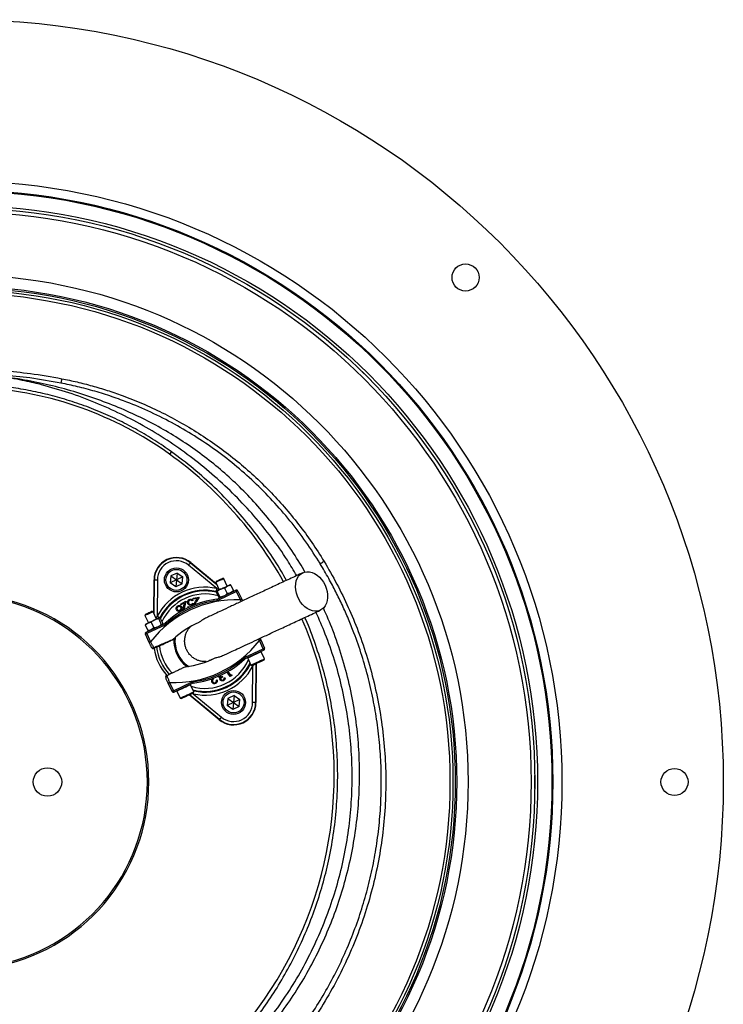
# Model space of a CAD drawing. Header units: millimetres. Extents: x 1450 to 2465, y 1469 to 2484.
# Tile 7 of 7: x 1997 to 2465, y 1828 to 2484. Entities that reach past the tile are written whole.
import ezdxf

# ---------------------------------------------------------------- set-up
doc = ezdxf.new("R2010")
doc.units = ezdxf.units.MM

msp = doc.modelspace()

# ---------------------------------------------------------------- linework, layer by layer
at = {"color": 7, "linetype": 'Continuous', "lineweight": 25}
for p, q in [((2227.81, 2246.61), (2224.98, 2249.44)), ((2230.64, 2243.78), (2227.81, 2246.61)), ((2097.67, 2196.41), (2096.48, 2194.75)), ((2127.89, 2105.3), (2109.16, 2120.82)), ((2110.44, 2122.36), (2110.58, 2122.53)), ((2110.44, 2122.36), (2127.9, 2107.89)), ((2110.58, 2122.53), (2127.67, 2108.37)), ((2085.98, 2088.93), (2086.13, 2111.13)), ((2086.36, 2111.13), (2086.13, 2111.13)), ((2086.21, 2088.45), (2086.36, 2111.13)), ((2088.36, 2111.11), (2088.2, 2086.79)), ((2097.27, 2113.68), (2096.87, 2109.08)), ((2101.06, 2111.03), (2096.87, 2109.08)), ((2101.46, 2115.63), (2097.27, 2113.68)), ((2097.27, 2113.68), (2101.06, 2111.03)), ((2101.06, 2111.03), (2100.66, 2106.43)), ((2101.46, 2115.63), (2101.06, 2111.03)), ((2105.24, 2112.98), (2101.06, 2111.03)), ((2101.06, 2111.03), (2104.84, 2108.38)), ((2101.46, 2115.63), (2105.24, 2112.98)), ((2104.84, 2108.38), (2105.24, 2112.98)), ((2131.85, 2112.15), (2131.86, 2112.15)), ((2132.67, 2111.86), (2131.86, 2112.15)), ((2134.95, 2106.97), (2132.67, 2111.86)), ((2100.66, 2106.43), (2096.87, 2109.08)), ((2104.84, 2108.38), (2100.66, 2106.43)), ((2127.53, 2110.14), (2127.23, 2109.32)), ((2127.23, 2109.32), (2129.51, 2104.44)), ((2133.13, 2105.63), (2130.52, 2104.91)), ((2133.13, 2105.63), (2135.01, 2107)), ((2133.13, 2105.63), (2134.86, 2101.91)), ((2136.81, 2107.81), (2136.76, 2107.82)), ((2137.26, 2107.56), (2139, 2103.84)), ((2112.18, 2098.78), (2116.15, 2099.59)), ((2112.3, 2098.22), (2112.18, 2098.78)), ((2114.99, 2098.77), (2112.3, 2098.22)), ((2113.86, 2096.9), (2114.99, 2098.77)), ((2116.15, 2099.59), (2114.41, 2096.72)), ((2127.57, 2103.04), (2129.31, 2099.32)), ((2127.7, 2103.59), (2127.65, 2103.53)), ((2128.14, 2098.28), (2140.69, 2104.13)), ((2128.28, 2103.37), (2130.02, 2099.65)), ((2141.11, 2103.23), (2128.56, 2097.38)), ((2129.73, 2099.07), (2129.81, 2099.06)), ((2130.02, 2099.65), (2132.63, 2100.38)), ((2139, 2103.84), (2137.12, 2102.47)), ((2138.87, 2103.29), (2138.9, 2103.33)), ((2143.67, 2097.74), (2141.11, 2103.23)), ((2142.02, 2103.65), (2144.57, 2098.17)), ((2144.57, 2098.17), (2145.08, 2097.08)), ((2103.8, 2094.97), (2107.34, 2096.98)), ((2104.09, 2094.47), (2103.8, 2094.97)), ((2106.49, 2095.83), (2104.09, 2094.47)), ((2105.99, 2093.7), (2106.49, 2095.83)), ((2107.34, 2096.98), (2106.57, 2093.7)), ((2108.74, 2093.05), (2109.24, 2093.33)), ((2108.89, 2092.6), (2108.74, 2093.05)), ((2109.24, 2093.33), (2109.4, 2092.82)), ((2112.07, 2097.24), (2111.49, 2097.02)), ((2111.76, 2093.9), (2111.64, 2094.59)), ((2112.04, 2095.56), (2112.29, 2094.12)), ((2080.4, 2088.16), (2080.11, 2087.34)), ((2080.11, 2087.34), (2082.38, 2082.46)), ((2085.54, 2089.88), (2084.73, 2090.18)), ((2087.82, 2085), (2085.54, 2089.88)), ((2089.25, 2085.17), (2090.99, 2081.45)), ((2090.23, 2085.63), (2089.55, 2085.81)), ((2089.78, 2085.83), (2089.63, 2085.84)), ((2090.23, 2085.63), (2091.96, 2081.91)), ((2080.35, 2081.02), (2082.14, 2082.35)), ((2080.35, 2081.02), (2080.55, 2081.45)), ((2080.35, 2081.02), (2082.09, 2077.3)), ((2080.57, 2081.62), (2080.48, 2081.49)), ((2080.87, 2076.24), (2093.42, 2082.09)), ((2093.84, 2081.18), (2081.29, 2075.33)), ((2086.05, 2079.15), (2084.26, 2077.82)), ((2084.32, 2082.87), (2086.05, 2079.15)), ((2090.99, 2081.45), (2091.67, 2081.27)), ((2091.75, 2081.31), (2091.83, 2081.43)), ((2091.77, 2081.46), (2091.96, 2081.91)), ((2082.94, 2069.43), (2080.39, 2074.91)), ((2081.29, 2075.33), (2083.85, 2069.85)), ((2082.55, 2077.16), (2082.09, 2077.3)), ((2082.54, 2077.1), (2082.68, 2077.09)), ((2100.12, 2071.97), (2100.19, 2072.68)), ((2156.7, 2072.15), (2157.21, 2071.07)), ((2087.79, 2066.23), (2085.94, 2065.36)), ((2146.31, 2059.31), (2158.86, 2065.16)), ((2158.86, 2065.16), (2156.3, 2070.64)), ((2157.21, 2071.07), (2159.77, 2065.58)), ((2159.28, 2064.26), (2146.74, 2058.41)), ((2148.51, 2058.96), (2150.69, 2054.29)), ((2159.75, 2058.52), (2157.57, 2063.18)), ((2159.46, 2057.72), (2159.75, 2058.52)), ((2159.75, 2058.51), (2159.75, 2058.52)), ((2109.16, 2053.45), (2108.57, 2053.85)), ((2150.18, 2054.63), (2150.36, 2054.99)), ((2150.69, 2054.29), (2151.49, 2054)), ((2151.8, 2029.38), (2151.95, 2053.71)), ((2153.96, 2055.15), (2153.8, 2029.37)), ((2154.19, 2055.26), (2154.02, 2029.37)), ((2094.39, 2047.24), (2096.24, 2048.1)), ((2125.82, 2045.59), (2125.79, 2045.52)), ((2131.37, 2046.92), (2131.63, 2046.37)), ((2132.89, 2045.85), (2133.38, 2046.08)), ((2136.92, 2046.78), (2134.76, 2049.7)), ((2135.28, 2050), (2137.05, 2047.6)), ((2137.87, 2047.47), (2136.92, 2046.78)), ((2137.05, 2047.6), (2137.81, 2048.16)), ((2137.81, 2048.16), (2137.87, 2047.47)), ((2098.14, 2036.85), (2095.58, 2042.33)), ((2096.49, 2042.75), (2099.04, 2037.27)), ((2099.04, 2037.27), (2111.59, 2043.12)), ((2112.01, 2042.21), (2099.47, 2036.36)), ((2112.62, 2036.54), (2110.45, 2041.21)), ((2127.69, 2044.29), (2128.25, 2044.43)), ((2101.38, 2036.98), (2103.56, 2032.31)), ((2103.56, 2032.31), (2104.36, 2032.02)), ((2129.57, 2017.97), (2109.63, 2034.48)), ((2129.72, 2018.14), (2109.86, 2034.59)), ((2112.26, 2035.19), (2130.99, 2019.68)), ((2112.29, 2037.26), (2112.69, 2037.15)), ((2112.33, 2035.74), (2112.62, 2036.54)), ((2135.31, 2032.11), (2134.91, 2027.51)), ((2139.5, 2034.07), (2135.31, 2032.11)), ((2135.31, 2032.11), (2139.09, 2029.46)), ((2139.5, 2034.07), (2139.09, 2029.46)), ((2139.5, 2034.07), (2143.28, 2031.42)), ((2139.09, 2029.46), (2134.91, 2027.51)), ((2138.69, 2024.86), (2134.91, 2027.51)), ((2139.09, 2029.46), (2138.69, 2024.86)), ((2142.88, 2026.81), (2138.69, 2024.86)), ((2143.28, 2031.42), (2139.09, 2029.46)), ((2139.09, 2029.46), (2142.88, 2026.81)), ((2142.88, 2026.81), (2143.28, 2031.42)), ((2153.8, 2029.37), (2154.02, 2029.37)), ((2129.72, 2018.14), (2129.57, 2017.97)), ((2339.7, 1976.5), (2339.7, 1980.5)), ((2339.7, 1972.5), (2339.7, 1976.5))]:
    msp.add_line(p, q, dxfattribs=at)
at = {"color": 1, "linetype": 'Continuous', "lineweight": 25}
for p, q in [((2127.89, 2105.3), (2129.48, 2104.49)), ((2144.13, 2096.63), (2143.67, 2097.74)), ((2156.3, 2070.64), (2155.75, 2071.71)), ((2152.1, 2054.29), (2151.95, 2053.71)), ((2112.26, 2035.19), (2111.73, 2035.46))]:
    msp.add_line(p, q, dxfattribs=at)
at = {"color": 7, "linetype": 'Continuous', "lineweight": 25, "flags": 128}
for points in [[(2024.72, 2245), (2024.61, 2244.44), (2024.51, 2243.89), (2024.41, 2243.39), (2024.32, 2242.95), (2024.25, 2242.58), (2024.2, 2242.31), (2024.16, 2242.13), (2024.15, 2242.05)], [(2109.16, 2120.82), (2109.41, 2121.11), (2109.64, 2121.4), (2109.86, 2121.66), (2110.05, 2121.89), (2110.21, 2122.09), (2110.33, 2122.23), (2110.41, 2122.32), (2110.44, 2122.36)], [(2199.37, 2123.34), (2198.89, 2123.05), (2198.43, 2122.77), (2198, 2122.51), (2197.62, 2122.28), (2197.3, 2122.09), (2197.06, 2121.94), (2196.89, 2121.84), (2196.81, 2121.79)], [(2086.36, 2111.13), (2086.4, 2111.13), (2086.52, 2111.13), (2086.7, 2111.12), (2086.95, 2111.12), (2087.25, 2111.12), (2087.6, 2111.12), (2087.97, 2111.12), (2088.36, 2111.11)], [(2132.67, 2111.86), (2132.67, 2111.85), (2132.47, 2111.76), (2131.96, 2111.53), (2131.22, 2111.18), (2130.32, 2110.76), (2129.37, 2110.32), (2128.5, 2109.91), (2127.8, 2109.59), (2127.36, 2109.38), (2127.23, 2109.32)], [(2127.53, 2110.14), (2127.66, 2110.2), (2128.1, 2110.4), (2128.79, 2110.72), (2129.61, 2111.1), (2130.44, 2111.49), (2131.16, 2111.83), (2131.66, 2112.06), (2131.85, 2112.15)], [(2199.99, 2107.51), (2200.81, 2105.46), (2201.37, 2103.35), (2201.67, 2101.25), (2201.69, 2099.19), (2201.44, 2097.25), (2200.91, 2095.46), (2200.13, 2093.87), (2199.12, 2092.53), (2197.89, 2091.47), (2196.49, 2090.72), (2194.95, 2090.3), (2193.31, 2090.21), (2191.61, 2090.46), (2189.89, 2091.05), (2188.2, 2091.96), (2186.59, 2093.16), (2185.09, 2094.62), (2183.75, 2096.31), (2182.6, 2098.18), (2181.66, 2100.19), (2180.97, 2102.27), (2180.54, 2104.39), (2180.38, 2106.48), (2180.5, 2108.48), (2180.89, 2110.36), (2181.54, 2112.05), (2182.44, 2113.51), (2183.56, 2114.72), (2184.88, 2115.63), (2186.36, 2116.22), (2187.95, 2116.47), (2189.63, 2116.39), (2191.35, 2115.97), (2193.05, 2115.22), (2194.71, 2114.16), (2196.27, 2112.83), (2197.69, 2111.25), (2198.95, 2109.46), (2199.99, 2107.51)], [(2127.89, 2105.3), (2127.81, 2104.92), (2127.73, 2104.56), (2127.65, 2104.23), (2127.59, 2103.93), (2127.53, 2103.69), (2127.49, 2103.51), (2127.47, 2103.39), (2127.46, 2103.35)], [(2127.74, 2103.61), (2127.86, 2103.67), (2128.05, 2103.76), (2128.32, 2103.88), (2128.65, 2104.04), (2129.04, 2104.22), (2129.49, 2104.43), (2129.98, 2104.66), (2130.52, 2104.91)], [(2130.52, 2104.91), (2131.08, 2105.17), (2131.66, 2105.44), (2132.25, 2105.72), (2132.84, 2105.99), (2133.42, 2106.26), (2133.99, 2106.53), (2134.52, 2106.77), (2135.01, 2107)], [(2135.01, 2107), (2135.45, 2107.21), (2135.84, 2107.39), (2136.17, 2107.54), (2136.42, 2107.66), (2136.61, 2107.75), (2136.72, 2107.8), (2136.76, 2107.82)], [(2127.7, 2103.59), (2127.7, 2103.59), (2127.74, 2103.61)], [(2127.84, 2098.2), (2127.85, 2098.18), (2127.85, 2098.12), (2127.86, 2098.03), (2127.88, 2097.91), (2127.9, 2097.76), (2127.92, 2097.58), (2127.94, 2097.4), (2127.97, 2097.2)], [(2128.14, 2098.28), (2128.15, 2098.27), (2128.17, 2098.21), (2128.21, 2098.13), (2128.26, 2098.02), (2128.33, 2097.88), (2128.4, 2097.72), (2128.48, 2097.55), (2128.56, 2097.38)], [(2140.69, 2104.13), (2140.69, 2104.12), (2140.72, 2104.06), (2140.76, 2103.98), (2140.81, 2103.87), (2140.87, 2103.73), (2140.95, 2103.57), (2141.03, 2103.4), (2141.11, 2103.23)], [(2142.02, 2103.65), (2142, 2103.64), (2141.95, 2103.62), (2141.86, 2103.58), (2141.75, 2103.53), (2141.61, 2103.46), (2141.46, 2103.39), (2141.29, 2103.31), (2141.11, 2103.23)], [(2144.57, 2098.17), (2144.55, 2098.16), (2144.5, 2098.13), (2144.42, 2098.1), (2144.31, 2098.04), (2144.17, 2097.98), (2144.01, 2097.91), (2143.84, 2097.83), (2143.67, 2097.74)], [(2085.54, 2089.88), (2085.46, 2089.84), (2085.07, 2089.66), (2084.42, 2089.35), (2083.57, 2088.96), (2082.63, 2088.52), (2081.71, 2088.09), (2080.93, 2087.73), (2080.38, 2087.47), (2080.12, 2087.35), (2080.11, 2087.34)], [(2080.4, 2088.16), (2080.41, 2088.16), (2080.66, 2088.28), (2081.2, 2088.53), (2081.95, 2088.88), (2082.79, 2089.27), (2083.59, 2089.65), (2084.24, 2089.95), (2084.64, 2090.13), (2084.73, 2090.18)], [(2086.6, 2084.43), (2087.14, 2084.68), (2087.65, 2084.92), (2088.12, 2085.14), (2088.53, 2085.33), (2088.89, 2085.5), (2089.18, 2085.63), (2089.41, 2085.74), (2089.55, 2085.81)], [(2089.97, 2085.87), (2089.93, 2085.89), (2089.83, 2085.94), (2089.66, 2086.03), (2089.44, 2086.14), (2089.17, 2086.28), (2088.87, 2086.44), (2088.54, 2086.61), (2088.2, 2086.79)], [(2089.55, 2085.81), (2089.63, 2085.84), (2089.63, 2085.84)], [(2080.57, 2081.62), (2080.58, 2081.62), (2080.66, 2081.66), (2080.82, 2081.74), (2081.06, 2081.84), (2081.36, 2081.98), (2081.72, 2082.15), (2082.14, 2082.35)], [(2082.14, 2082.35), (2082.62, 2082.57), (2083.13, 2082.81), (2083.68, 2083.07), (2084.26, 2083.34), (2084.85, 2083.61), (2085.44, 2083.89), (2086.03, 2084.16), (2086.6, 2084.43)], [(2093.42, 2082.09), (2093.42, 2082.07), (2093.45, 2082.02), (2093.49, 2081.94), (2093.54, 2081.82), (2093.6, 2081.69), (2093.68, 2081.53), (2093.76, 2081.36), (2093.84, 2081.18)], [(2093.67, 2082.26), (2093.69, 2082.25), (2093.72, 2082.21), (2093.79, 2082.14), (2093.87, 2082.05), (2093.97, 2081.94), (2094.09, 2081.81), (2094.22, 2081.67), (2094.35, 2081.53)], [(2081.29, 2075.33), (2081.12, 2075.25), (2080.95, 2075.17), (2080.79, 2075.1), (2080.65, 2075.03), (2080.54, 2074.98), (2080.46, 2074.94), (2080.4, 2074.92), (2080.39, 2074.91)], [(2080.87, 2076.24), (2080.88, 2076.22), (2080.9, 2076.17), (2080.94, 2076.09), (2080.99, 2075.97), (2081.06, 2075.84), (2081.13, 2075.68), (2081.21, 2075.51), (2081.29, 2075.33)], [(2099.42, 2071.65), (2100.03, 2071.93), (2100.12, 2071.97)], [(2083.85, 2069.85), (2083.67, 2069.77), (2083.5, 2069.69), (2083.35, 2069.62), (2083.21, 2069.55), (2083.1, 2069.5), (2083.01, 2069.46), (2082.96, 2069.44), (2082.94, 2069.43)], [(2084.61, 2065.85), (2084.67, 2065.79), (2084.76, 2065.76), (2084.89, 2065.75), (2085.05, 2065.76), (2085.24, 2065.8), (2085.43, 2065.86), (2085.64, 2065.95), (2085.83, 2066.04)], [(2156.3, 2070.64), (2156.48, 2070.73), (2156.65, 2070.81), (2156.81, 2070.88), (2156.94, 2070.94), (2157.06, 2071), (2157.14, 2071.04), (2157.19, 2071.06), (2157.21, 2071.07)], [(2158.86, 2065.16), (2159.04, 2065.24), (2159.21, 2065.32), (2159.36, 2065.4), (2159.5, 2065.46), (2159.61, 2065.51), (2159.7, 2065.55), (2159.75, 2065.58), (2159.77, 2065.58)], [(2159.28, 2064.26), (2159.27, 2064.27), (2159.25, 2064.32), (2159.21, 2064.41), (2159.16, 2064.52), (2159.09, 2064.66), (2159.02, 2064.81), (2158.94, 2064.98), (2158.86, 2065.16)], [(2146.48, 2058.23), (2146.47, 2058.25), (2146.43, 2058.29), (2146.36, 2058.36), (2146.28, 2058.45), (2146.18, 2058.56), (2146.06, 2058.69), (2145.93, 2058.82), (2145.8, 2058.97)], [(2146.74, 2058.41), (2146.73, 2058.42), (2146.7, 2058.47), (2146.66, 2058.56), (2146.61, 2058.67), (2146.55, 2058.81), (2146.47, 2058.96), (2146.4, 2059.13), (2146.31, 2059.31)], [(2150.69, 2054.29), (2150.71, 2054.3), (2150.99, 2054.43), (2151.59, 2054.71), (2152.46, 2055.12), (2153.53, 2055.62), (2154.73, 2056.18), (2155.97, 2056.75), (2157.14, 2057.3), (2158.18, 2057.78), (2159, 2058.16), (2159.53, 2058.41), (2159.75, 2058.51)], [(2108.57, 2053.85), (2108.48, 2053.81), (2107.87, 2053.52)], [(2159.46, 2057.72), (2159.46, 2057.72), (2159.25, 2057.62), (2158.74, 2057.38), (2157.96, 2057.02), (2156.98, 2056.56), (2155.88, 2056.05), (2154.75, 2055.52), (2153.67, 2055.02), (2152.74, 2054.59), (2152.04, 2054.26), (2151.61, 2054.06), (2151.49, 2054)], [(2094.84, 2046.72), (2094.64, 2046.63), (2094.45, 2046.53), (2094.27, 2046.42), (2094.13, 2046.3), (2094.01, 2046.19), (2093.93, 2046.08), (2093.9, 2045.99), (2093.91, 2045.91)], [(2095.58, 2042.33), (2095.6, 2042.34), (2095.65, 2042.36), (2095.73, 2042.4), (2095.84, 2042.45), (2095.98, 2042.52), (2096.14, 2042.59), (2096.31, 2042.67), (2096.49, 2042.75)], [(2112.01, 2042.21), (2112, 2042.23), (2111.98, 2042.28), (2111.94, 2042.37), (2111.89, 2042.48), (2111.82, 2042.62), (2111.75, 2042.77), (2111.67, 2042.94), (2111.59, 2043.12)], [(2112.31, 2042.3), (2112.31, 2042.32), (2112.3, 2042.37), (2112.29, 2042.47), (2112.27, 2042.59), (2112.25, 2042.74), (2112.23, 2042.91), (2112.21, 2043.1), (2112.18, 2043.29)], [(2098.14, 2036.85), (2098.15, 2036.85), (2098.21, 2036.88), (2098.29, 2036.92), (2098.4, 2036.97), (2098.54, 2037.03), (2098.7, 2037.11), (2098.87, 2037.19), (2099.04, 2037.27)], [(2099.47, 2036.36), (2099.46, 2036.38), (2099.43, 2036.43), (2099.39, 2036.52), (2099.34, 2036.63), (2099.28, 2036.77), (2099.2, 2036.92), (2099.12, 2037.09), (2099.04, 2037.27)], [(2103.56, 2032.31), (2103.69, 2032.37), (2104.14, 2032.58), (2104.89, 2032.93), (2105.87, 2033.39), (2107.02, 2033.93), (2108.24, 2034.5), (2109.46, 2035.07), (2110.58, 2035.59), (2111.51, 2036.02), (2112.18, 2036.33), (2112.56, 2036.51), (2112.62, 2036.54)], [(2112.33, 2035.74), (2112.27, 2035.71), (2111.9, 2035.54), (2111.25, 2035.24), (2110.36, 2034.82), (2109.31, 2034.33), (2108.18, 2033.81), (2107.07, 2033.29), (2106.05, 2032.81), (2105.23, 2032.43), (2104.65, 2032.16), (2104.38, 2032.03), (2104.36, 2032.02)], [(2153.8, 2029.37), (2153.75, 2029.37), (2153.63, 2029.37), (2153.45, 2029.37), (2153.2, 2029.37), (2152.9, 2029.37), (2152.55, 2029.38), (2152.18, 2029.38), (2151.8, 2029.38)], [(2130.99, 2019.68), (2130.74, 2019.38), (2130.51, 2019.1), (2130.29, 2018.83), (2130.1, 2018.6), (2129.94, 2018.41), (2129.82, 2018.27), (2129.74, 2018.17), (2129.72, 2018.14)]]:
    msp.add_lwpolyline(points, dxfattribs=at)
at = {"color": 1, "linetype": 'Continuous', "lineweight": 25, "flags": 128}
for points in [[(2157.57, 2063.18), (2157.57, 2063.18), (2157.35, 2063.08), (2156.82, 2062.83), (2156, 2062.45), (2154.97, 2061.97), (2153.79, 2061.42), (2152.56, 2060.84), (2151.36, 2060.28), (2150.29, 2059.78), (2149.42, 2059.38), (2148.82, 2059.1), (2148.53, 2058.97), (2148.51, 2058.96)], [(2150.18, 2054.63), (2150.22, 2054.61), (2150.32, 2054.55), (2150.49, 2054.47), (2150.64, 2054.38)], [(2151.15, 2054.12), (2151.28, 2054.05), (2151.61, 2053.88), (2151.95, 2053.71)], [(2110.45, 2041.21), (2110.38, 2041.18), (2110.01, 2041), (2109.33, 2040.69), (2108.4, 2040.25), (2107.28, 2039.73), (2106.07, 2039.17), (2104.84, 2038.59), (2103.69, 2038.06), (2102.71, 2037.6), (2101.96, 2037.25), (2101.51, 2037.04), (2101.38, 2036.98)], [(2112.26, 2035.19), (2112.34, 2035.57), (2112.42, 2035.93), (2112.45, 2036.08)], [(2112.58, 2036.63), (2112.62, 2036.81), (2112.66, 2036.99), (2112.68, 2037.1), (2112.69, 2037.15)]]:
    msp.add_lwpolyline(points, dxfattribs=at)
at = {"color": 7, "linetype": 'Continuous', "lineweight": 25}
for centre, radius in [((1957.7, 1976.5), 507.5), ((1957.7, 1976.5), 400), ((1957.7, 1976.5), 394), ((1957.7, 1976.5), 393.39), ((1957.7, 1976.5), 383.85), ((1957.7, 1976.5), 382), ((1957.7, 1976.5), 379.5), ((2293.57, 2312.37), 9), ((1957.7, 1976.5), 337.5), ((1957.7, 1976.5), 330), ((1957.7, 1976.5), 329), ((1957.7, 1976.5), 327.5), ((1957.7, 1976.5), 325.5), ((2101.06, 2111.03), 8), ((2101.06, 2111.03), 7), ((2139.09, 2029.46), 8), ((2139.09, 2029.46), 7), ((2015.2, 1976.5), 9.5), ((2432.7, 1976.5), 9)]:
    msp.add_circle(centre, radius, dxfattribs=at)
for centre, radius, start, end in [((2226.06, 2251.16), 2, 225.66456, 231.51483), ((2223.57, 2248.03), 2, 45, 51.51483), ((2229.22, 2242.37), 2, 38.48517, 45), ((2232.36, 2244.86), 2, 218.48517, 224.33544), ((1957.7, 2001.41), 238, 54.32885, 86.45501), ((1943.12, 1981.1), 263, 29.3111, 54.32885), ((2101.06, 2111.03), 14.93, 50.36947, 179.63053), ((2101.06, 2111.03), 14.7, 50.36947, 179.63053), ((2101.06, 2111.03), 12.7, 50.36947, 179.63053), ((2120.08, 2070.25), 35.91, 77.42697, 152.57303), ((2120.08, 2070.25), 33.91, 77.42697, 152.57303), ((2141.11, 2103.23), 1, 25, 115), ((1957.7, 1976.5), 125, 279.2069, 80.7931), ((1957.7, 1976.5), 124, 279.2818, 80.7182), ((2140.64, 2026.14), 71.67, 87.58288, 142.41712), ((2135.57, 2037.02), 61.67, 97.19968, 132.80032), ((2127.72, 2099.19), 1, 277.19968, 295), ((2135.57, 2037.02), 60.67, 97.19968, 132.80032), ((2127.72, 2099.19), 2, 277.19968, 295), ((1943.12, 1981.1), 263, 277.65134, 23.31342), ((2092.99, 2083), 1, 295, 312.80032), ((2092.99, 2083), 2, 295, 312.80032), ((2140.64, 2026.14), 61.67, 113.63547, 132.80032), ((2081.29, 2075.33), 1, 115, 205), ((2120.08, 2070.25), 20.7, 176.11438, 233.88562), ((2120.08, 2070.25), 20, 172.90426, 237.09574), ((2085.52, 2066.27), 1, 205, 295), ((2085.09, 2065.58), 0.874, 346.04707, 32.33628), ((2120.08, 2070.25), 34.21, 187.92364, 222.07119), ((2120.08, 2070.25), 32.53, 187.09934, 222.90066), ((2120.08, 2070.25), 30.49, 185.8562, 224.1438), ((2099.51, 2114.35), 71.67, 267.58288, 322.41712), ((2158.86, 2065.16), 1, 295, 25), ((2099.51, 2114.35), 61.67, 277.19968, 296.36453), ((2104.58, 2103.48), 60.67, 277.19968, 312.80032), ((2147.16, 2057.5), 2, 115, 132.80032), ((2147.16, 2057.5), 1, 115, 132.80032), ((2148.74, 2059.06), 0.25, 115, 205), ((2157.35, 2063.08), 0.25, 25, 115), ((2120.08, 2070.25), 35.91, 257.42697, 332.57303), ((2104.58, 2103.48), 61.67, 277.19968, 312.80032), ((2120.08, 2070.25), 33.91, 257.42697, 332.57303), ((2094.82, 2046.33), 1, 115, 205), ((2094.01, 2046.45), 0.874, 17.66403, 63.95374), ((2110.22, 2041.1), 0.25, 25, 115), ((2112.43, 2041.31), 2, 97.19968, 115), ((2112.43, 2041.31), 1, 97.19968, 115), ((2099.04, 2037.27), 1, 205, 295), ((2101.61, 2037.09), 0.25, 115, 205), ((2139.09, 2029.46), 14.93, 230.36947, 359.63053), ((2139.09, 2029.46), 14.7, 230.36947, 359.63053), ((2139.09, 2029.46), 12.7, 230.36947, 359.63053), ((2341.67, 1980.95), 2, 180.66456, 186.51483), ((2337.7, 1980.5), 2, 0, 6.51483), ((2341.67, 1972.04), 2, 173.48517, 179.33544), ((2337.7, 1972.5), 2, 353.48517, 0)]:
    msp.add_arc(centre, radius, start, end, dxfattribs=at)
at = {"color": 1, "linetype": 'Continuous', "lineweight": 25}
for radius, start, end in [(33.41, 76.81058, 152.96199), (31.41, 73.88079, 155.86692), (20.03, 173.01335, 236.98665), (31.41, 253.03834, 336.96166), (33.41, 256.05237, 333.94763)]:
    msp.add_arc((2120.08, 2070.25), radius, start, end, dxfattribs=at)
at = {"color": 7, "linetype": 'Continuous', "lineweight": 25}
for points, knots in [([(1985.7, 2250.38), (1991.75, 2249.81), (2004.83, 2248.57), (2017.77, 2246.25), (2024.72, 2245)], [0, 0, 0, 0, 0.462768, 1, 1, 1, 1]), ([(2011.32, 2240.95), (2009.75, 2241.36), (2006.38, 2242.2), (2000.29, 2243.55), (1992.95, 2244.94), (1986.7, 2245.87), (1983.29, 2246.29), (1982.7, 2246.36)], [0.01980077, 0.01980077, 0.01980077, 0.01980077, 0.02502604, 0.03025132, 0.03547659, 0.04070186, 0.04180218, 0.04180218, 0.04180218, 0.04180218]), ([(2186.64, 2116.17), (2185.5, 2118.21), (2181.79, 2124.8), (2174.7, 2135.47), (2165.42, 2148.15), (2155.36, 2160.22), (2144.68, 2171.58), (2133.35, 2182.15), (2121.43, 2191.94), (2108.87, 2201.02), (2095.77, 2209.33), (2082.19, 2216.85), (2067.8, 2223.69), (2052.64, 2229.84), (2036.75, 2235.32), (2020.54, 2239.9), (2004.09, 2243.53), (1992.31, 2245.41), (1986.04, 2246.16), (1985.35, 2246.24)], [0, 0, 0, 0, 0.028624, 0.092527, 0.156406, 0.22016, 0.28371, 0.345658, 0.407843, 0.470155, 0.532473, 0.594671, 0.656629, 0.723531, 0.790614, 0.857737, 0.92478, 0.991649, 1, 1, 1, 1]), ([(2024.15, 2242.05), (2017.26, 2243.29), (2004.43, 2245.6), (1991.46, 2246.83), (1985.45, 2247.39)], [0, 0, 0, 0, 0.537274, 1, 1, 1, 1]), ([(2196.81, 2121.79), (2193.69, 2126.71), (2187.42, 2136.58), (2176.77, 2150.54), (2165.28, 2163.83), (2152.92, 2176.29), (2139.77, 2187.88), (2125.85, 2198.53), (2111.23, 2208.23), (2095.97, 2216.95), (2080.18, 2224.62), (2067.49, 2229.76), (2056.32, 2233.7), (2046.77, 2236.69), (2035.4, 2239.72), (2027.81, 2241.29), (2024.15, 2242.05)], [0, 0, 0, 0, 0.080763, 0.161801, 0.242933, 0.32397, 0.404731, 0.485494, 0.566534, 0.647666, 0.728705, 0.809469, 0.837176, 0.892662, 0.948147, 1, 1, 1, 1]), ([(2024.72, 2245), (2028.12, 2244.3), (2034.91, 2242.89), (2045.01, 2240.28), (2055.02, 2237.29), (2066.21, 2233.45), (2078.49, 2228.57), (2091.72, 2222.45), (2104.71, 2215.54), (2117.42, 2207.83), (2129.78, 2199.33), (2141.52, 2190.24), (2152.63, 2180.58), (2163.08, 2170.42), (2173.06, 2159.6), (2182.48, 2148.11), (2191.37, 2136.03), (2196.71, 2127.57), (2199.37, 2123.34)], [0, 0, 0, 0, 0.047479, 0.094957, 0.142732, 0.190508, 0.256983, 0.32351, 0.389985, 0.458391, 0.526854, 0.595261, 0.661734, 0.728258, 0.794731, 0.863135, 0.931595, 1, 1, 1, 1]), ([(2097.67, 2196.41), (2094.02, 2198.94), (2086.71, 2204), (2075.23, 2210.81), (2063.31, 2217.08), (2050.93, 2222.71), (2038.13, 2227.67), (2025.21, 2231.85), (2012.23, 2235.26), (1999.17, 2237.93), (1985.93, 2239.91), (1977, 2240.63), (1972.54, 2240.98)], [0, 0, 0, 0, 0.099062, 0.198201, 0.297264, 0.399204, 0.501226, 0.603166, 0.701766, 0.800366, 0.900181, 1, 1, 1, 1]), ([(2181.13, 2113.89), (2179.12, 2117.31), (2173.99, 2126.03), (2164.5, 2139.31), (2152.86, 2153.75), (2140.2, 2167.37), (2126.62, 2180.14), (2112.18, 2191.98), (2096.95, 2202.87), (2080.98, 2212.72), (2064.37, 2221.53), (2047.17, 2229.2), (2029.5, 2235.82), (2017.38, 2239.24), (2011.32, 2240.95)], [0, 0, 0, 0, 0.055365, 0.14124, 0.227117, 0.312992, 0.398869, 0.484744, 0.570621, 0.656496, 0.742373, 0.828248, 0.914123, 1, 1, 1, 1]), ([(2174.26, 2110.69), (2173.2, 2112.66), (2169.28, 2119.88), (2161.43, 2131.74), (2150.78, 2146.18), (2139.14, 2159.83), (2126.43, 2172.84), (2112.68, 2185.18), (2102.68, 2192.67), (2097.67, 2196.41)], [0, 0, 0, 0, 0.0579728, 0.2127018, 0.367609, 0.5223363, 0.6765365, 0.8382693, 1, 1, 1, 1]), ([(2199.37, 2123.34), (2202.27, 2118.36), (2208.08, 2108.41), (2215.62, 2092.83), (2222.49, 2076.32), (2228.45, 2058.8), (2233.37, 2040.33), (2237.06, 2021.55), (2239.48, 2002.58), (2240.61, 1983.52), (2240.42, 1964.42), (2238.94, 1945.34), (2236.19, 1926.38), (2232.19, 1907.67), (2226.94, 1889.3), (2220.43, 1871.33), (2212.72, 1853.82), (2203.85, 1836.84), (2193.87, 1820.51), (2182.71, 1804.74), (2170.36, 1789.63), (2156.84, 1775.25), (2142.53, 1762.01), (2127.51, 1749.93), (2111.88, 1739.01), (2095.54, 1729.14), (2078.6, 1720.38), (2063.51, 1713.84), (2050.54, 1709.03), (2039.95, 1705.58), (2029.33, 1702.55), (2022.24, 1700.9), (2018.7, 1700.07)], [0, 0, 0, 0, 0.032167, 0.064364, 0.09653, 0.132001, 0.167593, 0.203225, 0.238817, 0.274287, 0.309786, 0.345406, 0.381068, 0.416688, 0.452187, 0.487685, 0.523305, 0.558966, 0.594586, 0.630084, 0.666776, 0.703512, 0.740203, 0.775576, 0.81107, 0.846604, 0.882097, 0.91747, 0.938401, 0.959332, 0.979666, 1, 1, 1, 1]), ([(2084.33, 1726.86), (2085.59, 1727.47), (2091.48, 1730.34), (2101.76, 1736.3), (2115.08, 1744.77), (2127.98, 1754.12), (2139.99, 1763.89), (2151.1, 1773.99), (2161.4, 1784.37), (2171.16, 1795.31), (2180.55, 1807), (2189.46, 1819.4), (2197.81, 1832.51), (2205.49, 1846.19), (2212.46, 1860.42), (2218.67, 1875.17), (2223.98, 1890.1), (2228.39, 1905.16), (2231.93, 1920.29), (2234.65, 1935.75), (2236.52, 1951.48), (2237.49, 1967.45), (2237.55, 1983.29), (2236.73, 1998.95), (2235.05, 2014.39), (2232.5, 2029.87), (2229.04, 2045.32), (2224.67, 2060.69), (2220.09, 2073.91), (2215.64, 2085.03), (2211.6, 2094.17), (2207.23, 2103.18), (2202.35, 2112.43), (2198.73, 2118.55), (2196.81, 2121.79)], [0, 0, 0, 0, 0.009081, 0.042659, 0.077208, 0.111785, 0.146335, 0.17791, 0.209485, 0.241408, 0.27333, 0.307026, 0.340748, 0.374444, 0.409119, 0.443823, 0.478498, 0.512194, 0.545916, 0.579611, 0.614288, 0.648992, 0.683669, 0.717337, 0.751031, 0.784699, 0.819347, 0.854024, 0.888673, 0.910324, 0.931976, 0.953739, 0.975501, 1, 1, 1, 1]), ([(2185.24, 2115.8), (2182.24, 2114.41), (2176.31, 2111.64), (2167.57, 2107.57), (2159.16, 2103.64), (2151.16, 2099.92), (2143.71, 2096.44), (2136.93, 2093.28), (2131.2, 2090.61), (2126.57, 2088.45), (2123.19, 2086.87), (2121.67, 2086.16), (2121, 2085.85)], [0, 0, 0, 0, 0.113512, 0.2252, 0.335105, 0.443266, 0.549591, 0.654173, 0.757143, 0.845617, 0.932497, 1, 1, 1, 1]), ([(2130.52, 2104.91), (2130.46, 2104.88), (2129.64, 2104.49), (2128.94, 2103.91), (2128.28, 2103.37)], [0, 0, 0, 0, 0.070196, 1, 1, 1, 1]), ([(2135.01, 2107), (2135.06, 2107.02), (2135.76, 2107.34), (2136.54, 2107.46), (2137.26, 2107.56)], [0, 0, 0, 0, 0.0702248, 1, 1, 1, 1]), ([(2137.26, 2107.56), (2137.09, 2107.69), (2136.92, 2107.83), (2136.82, 2107.81), (2136.81, 2107.81)], [0, 0, 0, 0, 0.986889, 1, 1, 1, 1]), ([(2108.58, 2095.4), (2108.5, 2095.7), (2108.35, 2096.31), (2108.6, 2097.17), (2109.13, 2097.79), (2109.57, 2098), (2109.79, 2098.1)], [0, 0, 0, 0, 0.27984, 0.5592691, 0.7794224, 1, 1, 1, 1]), ([(2109.79, 2098.1), (2110.04, 2098.16), (2110.52, 2098.3), (2111.21, 2098.11), (2111.75, 2097.74), (2111.96, 2097.41), (2112.07, 2097.24)], [0, 0, 0, 0, 0.27982, 0.559317, 0.779551, 1, 1, 1, 1]), ([(2111.49, 2097.02), (2111.39, 2097.16), (2111.2, 2097.43), (2110.76, 2097.63), (2110.33, 2097.67), (2110.08, 2097.6), (2109.96, 2097.56)], [0, 0, 0, 0, 0.280078, 0.559228, 0.779649, 1, 1, 1, 1]), ([(2127.74, 2103.61), (2127.67, 2103.52), (2127.58, 2103.4), (2127.57, 2103.11), (2127.57, 2103.04)], [0, 0, 0, 0, 0.77308, 1, 1, 1, 1]), ([(2128.28, 2103.37), (2128.12, 2103.5), (2127.9, 2103.66), (2127.77, 2103.62), (2127.74, 2103.61)], [0, 0, 0, 0, 0.755622, 1, 1, 1, 1]), ([(2129.31, 2099.32), (2129.36, 2099.28), (2129.54, 2099.13), (2129.65, 2099.12), (2129.73, 2099.12)], [0, 0, 0, 0, 0.296739, 1, 1, 1, 1]), ([(2129.85, 2099.08), (2129.88, 2099.1), (2129.99, 2099.18), (2130.01, 2099.45), (2130.02, 2099.65)], [0, 0, 0, 0, 0.2443782, 1, 1, 1, 1]), ([(2132.63, 2100.38), (2132.69, 2100.4), (2133.5, 2100.79), (2134.21, 2101.37), (2134.86, 2101.91)], [0, 0, 0, 0, 0.070196, 1, 1, 1, 1]), ([(2137.12, 2102.47), (2137.07, 2102.45), (2136.37, 2102.13), (2135.59, 2102.02), (2134.86, 2101.91)], [0, 0, 0, 0, 0.070178, 1, 1, 1, 1]), ([(2138.9, 2103.33), (2138.91, 2103.33), (2138.98, 2103.4), (2138.99, 2103.62), (2139, 2103.84)], [0, 0, 0, 0, 0.013111, 1, 1, 1, 1]), ([(2096.12, 1754.71), (2100.39, 1757.39), (2108.92, 1762.75), (2121.64, 1772.1), (2134.33, 1782.63), (2146.78, 1794.48), (2158.42, 1807.09), (2169.19, 1820.39), (2179.12, 1834.44), (2188.16, 1849.23), (2196.27, 1864.71), (2203.37, 1880.67), (2209.4, 1897.01), (2214.46, 1914), (2218.44, 1931.6), (2221.26, 1949.78), (2222.84, 1968.13), (2223.17, 1986.51), (2222.22, 2004.95), (2219.95, 2023.38), (2216.36, 2041.74), (2211.47, 2059.84), (2205.74, 2076.8), (2201.06, 2087.47), (2198.89, 2092.4)], [0, 0, 0, 0, 0.0384726, 0.0769453, 0.1208687, 0.1649327, 0.2090497, 0.2531236, 0.2970552, 0.3422109, 0.387503, 0.4328462, 0.4781474, 0.5233108, 0.571153, 0.6191537, 0.6672064, 0.7152038, 0.7630429, 0.8116576, 0.8604395, 0.9092803, 0.9580662, 1, 1, 1, 1]), ([(2100.82, 2092.04), (2100.84, 2092.2), (2100.88, 2092.53), (2101.15, 2093.06), (2101.46, 2093.35), (2101.65, 2093.52)], [0, 0, 0, 0, 0.280074, 0.560208, 1, 1, 1, 1]), ([(2101.22, 2090.81), (2101.09, 2091.02), (2100.84, 2091.4), (2100.83, 2091.84), (2100.82, 2092.04)], [0, 0, 0, 0, 0.559347, 1, 1, 1, 1]), ([(2102, 2093.08), (2101.85, 2092.94), (2101.55, 2092.67), (2101.39, 2092.11), (2101.43, 2091.59), (2101.6, 2091.32), (2101.68, 2091.19)], [0, 0, 0, 0, 0.280357, 0.55959, 0.779862, 1, 1, 1, 1]), ([(2101.65, 2093.52), (2101.89, 2093.69), (2102.36, 2094.02), (2103.18, 2094.06), (2103.88, 2093.83), (2104.2, 2093.51), (2104.36, 2093.35)], [0, 0, 0, 0, 0.2806268, 0.5594032, 0.7798946, 1, 1, 1, 1]), ([(2101.68, 2091.19), (2101.83, 2091.05), (2102.12, 2090.79), (2102.68, 2090.71), (2103.18, 2090.79), (2103.43, 2090.97), (2103.56, 2091.05)], [0, 0, 0, 0, 0.278782, 0.558887, 0.779353, 1, 1, 1, 1]), ([(2103.87, 2093), (2103.73, 2093.13), (2103.44, 2093.4), (2102.87, 2093.48), (2102.38, 2093.34), (2102.13, 2093.17), (2102, 2093.08)], [0, 0, 0, 0, 0.279151, 0.558308, 0.778987, 1, 1, 1, 1]), ([(2103.56, 2091.05), (2103.71, 2091.2), (2104.01, 2091.48), (2104.16, 2092.05), (2104.13, 2092.58), (2103.96, 2092.86), (2103.87, 2093)], [0, 0, 0, 0, 0.279977, 0.55972, 0.779981, 1, 1, 1, 1]), ([(2104.36, 2093.35), (2104.46, 2093.19), (2104.68, 2092.86), (2104.75, 2092.13), (2104.56, 2091.66), (2104.45, 2091.37)], [0, 0, 0, 0, 0.28012, 0.560014, 1, 1, 1, 1]), ([(2104.45, 2091.37), (2104.77, 2091.4), (2105.33, 2091.45), (2105.75, 2091.08), (2105.93, 2090.91)], [0, 0, 0, 0, 0.559995, 1, 1, 1, 1]), ([(2106.01, 2091.23), (2105.92, 2091.45), (2105.73, 2091.89), (2105.78, 2092.75), (2105.91, 2093.34), (2105.99, 2093.7)], [0, 0, 0, 0, 0.279301, 0.559167, 1, 1, 1, 1]), ([(2106.57, 2093.7), (2106.47, 2093.3), (2106.33, 2092.74), (2106.31, 2091.98), (2106.45, 2091.68), (2106.52, 2091.53)], [0, 0, 0, 0, 0.560683, 0.780441, 1, 1, 1, 1]), ([(2111.02, 2094.23), (2110.74, 2094.16), (2110.19, 2094.02), (2109.41, 2094.3), (2108.85, 2094.79), (2108.67, 2095.2), (2108.58, 2095.4)], [0, 0, 0, 0, 0.2796655, 0.5590635, 0.7793037, 1, 1, 1, 1]), ([(2109.96, 2097.56), (2109.76, 2097.46), (2109.37, 2097.24), (2109.08, 2096.67), (2109.01, 2096.09), (2109.11, 2095.76), (2109.16, 2095.59)], [0, 0, 0, 0, 0.2790078, 0.5588479, 0.7792716, 1, 1, 1, 1]), ([(2109.16, 2095.59), (2109.25, 2095.41), (2109.43, 2095.03), (2109.95, 2094.73), (2110.49, 2094.67), (2110.8, 2094.76), (2110.95, 2094.81)], [0, 0, 0, 0, 0.279875, 0.558967, 0.779184, 1, 1, 1, 1]), ([(2110.95, 2094.81), (2111.17, 2094.92), (2111.57, 2095.12), (2111.9, 2095.42), (2112.04, 2095.56)], [0, 0, 0, 0, 0.559302, 1, 1, 1, 1]), ([(2111.64, 2094.59), (2111.53, 2094.51), (2111.33, 2094.37), (2111.11, 2094.28), (2111.02, 2094.23)], [0, 0, 0, 0, 0.560071, 1, 1, 1, 1]), ([(2113.13, 2094.55), (2113.11, 2094.79), (2113.06, 2095.26), (2113.37, 2096.06), (2113.68, 2096.58), (2113.86, 2096.9)], [0, 0, 0, 0, 0.279319, 0.559188, 1, 1, 1, 1]), ([(2114.41, 2096.72), (2114.19, 2096.37), (2113.89, 2095.88), (2113.64, 2095.17), (2113.68, 2094.84), (2113.7, 2094.68)], [0, 0, 0, 0, 0.560641, 0.780419, 1, 1, 1, 1]), ([(2076.04, 1745.27), (2077.23, 1746.35), (2079.61, 1748.52), (2085.58, 1753.24), (2093.74, 1759.61), (2104.04, 1767.72), (2114.78, 1776.76), (2125.73, 1786.97), (2136.81, 1798.39), (2147.26, 1810.4), (2157.02, 1822.96), (2166.08, 1836.14), (2174.37, 1849.96), (2181.87, 1864.36), (2188.51, 1879.22), (2194.25, 1894.45), (2199.05, 1909.97), (2203.04, 1926.32), (2206.04, 1943.51), (2207.94, 1961.5), (2208.63, 1979.61), (2208.09, 1997.7), (2206.35, 2015.64), (2203.35, 2033.36), (2199.21, 2050.84), (2193.78, 2067.97), (2189.53, 2079.74), (2186.78, 2085.62), (2186.56, 2086.08)], [0, 0, 0, 0, 0.0126517, 0.0253212, 0.058969, 0.09264, 0.1262977, 0.1670257, 0.2078491, 0.2486927, 0.289493, 0.3302015, 0.3717206, 0.4133925, 0.4551409, 0.4968878, 0.5385559, 0.5800726, 0.6263339, 0.6727557, 0.7192319, 0.7656536, 0.8119149, 0.8578281, 0.9038988, 0.9500227, 0.9960933, 1, 1, 1, 1]), ([(2089.25, 2085.17), (2088.56, 2085.05), (2087.65, 2084.89), (2086.8, 2084.52), (2086.6, 2084.43)], [0, 0, 0, 0, 0.755643, 1, 1, 1, 1]), ([(2089.55, 2085.81), (2089.54, 2085.8), (2089.38, 2085.72), (2089.32, 2085.44), (2089.25, 2085.17)], [0, 0, 0, 0, 0.070231, 1, 1, 1, 1]), ([(2103.08, 2090.28), (2102.69, 2090.23), (2102.15, 2090.16), (2101.53, 2090.48), (2101.32, 2090.7), (2101.22, 2090.81)], [0, 0, 0, 0, 0.558017, 0.778942, 1, 1, 1, 1]), ([(2102.97, 2089.21), (2102.94, 2089.34), (2102.86, 2089.7), (2102.99, 2090.06), (2103.08, 2090.28)], [0, 0, 0, 0, 0.360307, 1, 1, 1, 1]), ([(2103.9, 2090.64), (2103.79, 2090.52), (2103.57, 2090.3), (2103.44, 2089.87), (2103.49, 2089.61), (2103.51, 2089.51)], [0, 0, 0, 0, 0.377898, 0.755959, 1, 1, 1, 1]), ([(2105.07, 2090.81), (2104.92, 2090.85), (2104.64, 2090.92), (2104.22, 2090.84), (2104.01, 2090.7), (2103.9, 2090.64)], [0, 0, 0, 0, 0.38858, 0.694301, 1, 1, 1, 1]), ([(2121, 2085.85), (2120.18, 2085.42), (2118.66, 2084.63), (2117.13, 2083.49), (2116.26, 2082.83), (2116.02, 2082.69), (2115.92, 2082.63)], [0, 0, 0, 0, 0.355527, 0.659245, 0.862042, 1, 1, 1, 1]), ([(2121.17, 1775.28), (2125.87, 1779.36), (2135.26, 1787.51), (2148.22, 1800.88), (2160.28, 1814.99), (2171.3, 1829.87), (2181.27, 1845.44), (2190.12, 1861.62), (2197.82, 1878.34), (2204.33, 1895.53), (2209.63, 1913.1), (2213.68, 1930.98), (2216.47, 1949.09), (2217.99, 1967.33), (2218.23, 1985.63), (2217.19, 2003.9), (2214.87, 2022.07), (2211.29, 2040.04), (2206.44, 2057.73), (2200.75, 2074.3), (2196.11, 2084.71), (2193.96, 2089.53)], [0, 0, 0, 0, 0.053024, 0.106046, 0.15907, 0.212092, 0.265116, 0.318138, 0.371161, 0.424184, 0.477207, 0.530229, 0.583253, 0.636275, 0.689299, 0.742321, 0.795345, 0.848367, 0.901391, 0.954413, 1, 1, 1, 1]), ([(2132.59, 2060.91), (2133.26, 2061.22), (2134.79, 2061.94), (2138.2, 2063.53), (2142.76, 2065.65), (2148.29, 2068.23), (2154.7, 2071.22), (2161.91, 2074.58), (2169.84, 2078.28), (2178.39, 2082.27), (2187.46, 2086.5), (2193.69, 2089.4), (2196.86, 2090.88)], [0, 0, 0, 0, 0.0675869, 0.1543923, 0.2455764, 0.3410834, 0.4405848, 0.5441646, 0.6519401, 0.7638181, 0.8798206, 1, 1, 1, 1]), ([(2082.14, 2082.35), (2082.19, 2082.37), (2082.86, 2082.68), (2083.62, 2082.78), (2084.32, 2082.87)], [0, 0, 0, 0, 0.070169, 1, 1, 1, 1]), ([(2086.6, 2084.43), (2085.97, 2084.08), (2085.17, 2083.62), (2084.47, 2083.01), (2084.32, 2082.87)], [0, 0, 0, 0, 0.773085, 1, 1, 1, 1]), ([(2086.05, 2079.15), (2086.26, 2079.18), (2087.17, 2079.32), (2088.04, 2079.64), (2088.71, 2079.9)], [0, 0, 0, 0, 0.226913, 1, 1, 1, 1]), ([(2088.71, 2079.9), (2088.91, 2080), (2089.74, 2080.41), (2090.45, 2081), (2090.99, 2081.45)], [0, 0, 0, 0, 0.244355, 1, 1, 1, 1]), ([(2120.76, 2056.65), (2120.29, 2056.63), (2119.04, 2056.58), (2117.04, 2056.93), (2114.82, 2057.65), (2112.78, 2058.75), (2110.93, 2060.18), (2109.36, 2061.89), (2108.09, 2063.85), (2107.18, 2065.98), (2106.63, 2068.25), (2106.47, 2070.56), (2106.71, 2072.89), (2107.32, 2075.12), (2108.33, 2077.23), (2109.28, 2078.72), (2109.99, 2079.42), (2110.14, 2079.57)], [0, 0, 0, 0, 0.043363, 0.11647, 0.187497, 0.260585, 0.331573, 0.404621, 0.475573, 0.548584, 0.61952, 0.692512, 0.763456, 0.836456, 0.907431, 0.980462, 1, 1, 1, 1]), ([(2084.26, 2077.82), (2084.21, 2077.8), (2083.54, 2077.49), (2082.79, 2077.39), (2082.09, 2077.3)], [0, 0, 0, 0, 0.070221, 1, 1, 1, 1]), ([(2085.83, 2066.04), (2086.83, 2066.45), (2089.11, 2067.38), (2092.55, 2068.8), (2095.67, 2070.1), (2097.68, 2070.94), (2098.61, 2071.33), (2098.7, 2071.37), (2098.74, 2071.39)], [0, 0, 0, 0, 0.188573, 0.431986, 0.681105, 0.843209, 0.930549, 1, 1, 1, 1]), ([(2089.74, 2067.14), (2089.89, 2067.2), (2091.19, 2067.81), (2093.64, 2068.95), (2096.13, 2070.11), (2097.69, 2070.84), (2098.59, 2071.26), (2099.17, 2071.53), (2099.39, 2071.64), (2099.42, 2071.65), (2099.42, 2071.65)], [0, 0, 0, 0, 0.030044, 0.270738, 0.511447, 0.631096, 0.750658, 0.860107, 0.9695, 1, 1, 1, 1]), ([(2084.61, 2065.85), (2084.59, 2065.9), (2084.06, 2067.04), (2083.49, 2068.26), (2082.94, 2069.43)], [0, 0, 0, 0, 0.044, 1, 1, 1, 1]), ([(2083.85, 2069.85), (2084.16, 2069.25), (2084.83, 2067.95), (2085.48, 2066.71), (2085.83, 2066.04)], [0, 0, 0, 0, 0.458113, 1, 1, 1, 1]), ([(2087.79, 2066.23), (2087.8, 2066.23), (2087.81, 2066.24), (2087.97, 2066.31), (2088.34, 2066.48), (2088.86, 2066.72), (2089.35, 2066.95), (2089.65, 2067.1), (2089.74, 2067.14)], [0, 0, 0, 0, 0.076409, 0.279455, 0.482364, 0.690805, 0.909638, 1, 1, 1, 1]), ([(2126.89, 2059.1), (2127.05, 2059.16), (2127.42, 2059.28), (2128.9, 2059.62), (2130.74, 2060.08), (2132.07, 2060.72), (2132.57, 2060.96)], [0, 0, 0, 0, 0.190492, 0.439317, 0.789271, 1, 1, 1, 1]), ([(2107.87, 2053.52), (2107.87, 2053.52), (2107.85, 2053.51), (2107.48, 2053.34), (2106.06, 2052.68), (2103.82, 2051.63), (2101.19, 2050.41), (2099.22, 2049.49), (2098.33, 2049.07), (2098.19, 2049.01)], [0, 0, 0, 0, 0.002995, 0.191332, 0.379868, 0.586723, 0.815645, 0.971348, 1, 1, 1, 1]), ([(2124.98, 2058.2), (2124.87, 2058.15), (2124, 2057.74), (2123.34, 2057.47), (2122.76, 2057.24), (2122.68, 2057.21)], [0, 0, 0, 0, 0.108412, 0.870313, 1, 1, 1, 1]), ([(2095.58, 2042.33), (2095.3, 2042.93), (2094.73, 2044.15), (2094.19, 2045.32), (2093.91, 2045.91)], [0, 0, 0, 0, 0.492252, 1, 1, 1, 1]), ([(2094.84, 2046.72), (2094.87, 2046.66), (2095.13, 2046.01), (2095.68, 2044.7), (2096.21, 2043.41), (2096.49, 2042.75)], [0, 0, 0, 0, 0.043868, 0.514832, 1, 1, 1, 1]), ([(2098.19, 2049.01), (2098.08, 2048.96), (2097.74, 2048.8), (2097.19, 2048.54), (2096.66, 2048.3), (2096.37, 2048.16), (2096.26, 2048.11), (2096.25, 2048.1), (2096.24, 2048.1)], [0, 0, 0, 0, 0.1181453, 0.3512462, 0.5789571, 0.795817, 0.9235842, 1, 1, 1, 1]), ([(2124.57, 2043.3), (2124.54, 2043.54), (2124.48, 2044.01), (2124.76, 2044.82), (2125.05, 2045.35), (2125.23, 2045.68)], [0, 0, 0, 0, 0.279325, 0.559181, 1, 1, 1, 1]), ([(2125.79, 2045.52), (2125.58, 2045.16), (2125.29, 2044.66), (2125.07, 2043.94), (2125.11, 2043.61), (2125.14, 2043.45)], [0, 0, 0, 0, 0.560688, 0.780473, 1, 1, 1, 1]), ([(2129.47, 2046.2), (2129.29, 2046.32), (2128.96, 2046.53), (2128.78, 2046.87), (2128.69, 2047.02)], [0, 0, 0, 0, 0.559423, 1, 1, 1, 1]), ([(2129.16, 2047.29), (2129.21, 2047.2), (2129.32, 2047.02), (2129.65, 2046.76), (2130.37, 2046.52), (2130.97, 2046.76), (2131.37, 2046.92)], [0, 0, 0, 0, 0.125582, 0.25121, 0.500631, 1, 1, 1, 1]), ([(2130.28, 2046.01), (2130.12, 2046.02), (2129.84, 2046.04), (2129.58, 2046.15), (2129.47, 2046.2)], [0, 0, 0, 0, 0.559835, 1, 1, 1, 1]), ([(2130.16, 2044.6), (2130.11, 2044.73), (2130.01, 2044.99), (2130.01, 2045.5), (2130.18, 2045.82), (2130.28, 2046.01)], [0, 0, 0, 0, 0.280506, 0.560788, 1, 1, 1, 1]), ([(2131.63, 2046.37), (2131.34, 2046.19), (2130.9, 2045.94), (2130.6, 2045.41), (2130.57, 2045.06), (2130.62, 2044.91), (2130.65, 2044.83)], [0, 0, 0, 0, 0.499396, 0.749028, 0.874536, 1, 1, 1, 1]), ([(2132.14, 2044.48), (2132.28, 2044.56), (2132.55, 2044.71), (2132.87, 2045.2), (2132.88, 2045.6), (2132.89, 2045.85)], [0, 0, 0, 0, 0.280637, 0.560361, 1, 1, 1, 1]), ([(2133.38, 2046.08), (2133.41, 2045.84), (2133.48, 2045.36), (2133.28, 2044.71), (2132.9, 2044.21), (2132.57, 2044.02), (2132.41, 2043.93)], [0, 0, 0, 0, 0.280286, 0.559679, 0.779747, 1, 1, 1, 1]), ([(2126.79, 2042), (2126.52, 2041.96), (2125.98, 2041.88), (2125.28, 2042.21), (2124.78, 2042.7), (2124.64, 2043.1), (2124.57, 2043.3)], [0, 0, 0, 0, 0.279979, 0.559309, 0.779654, 1, 1, 1, 1]), ([(2125.14, 2043.45), (2125.2, 2043.28), (2125.34, 2042.92), (2125.78, 2042.62), (2126.25, 2042.49), (2126.54, 2042.53), (2126.68, 2042.56)], [0, 0, 0, 0, 0.279126, 0.559037, 0.779432, 1, 1, 1, 1]), ([(2126.68, 2042.56), (2126.88, 2042.63), (2127.28, 2042.77), (2127.63, 2043.27), (2127.75, 2043.8), (2127.71, 2044.13), (2127.69, 2044.29)], [0, 0, 0, 0, 0.279442, 0.558558, 0.779021, 1, 1, 1, 1]), ([(2128.25, 2044.43), (2128.28, 2044.13), (2128.35, 2043.54), (2128, 2042.76), (2127.45, 2042.22), (2127.01, 2042.07), (2126.79, 2042)], [0, 0, 0, 0, 0.2800373, 0.5595025, 0.77964, 1, 1, 1, 1]), ([(2132.41, 2043.93), (2132.18, 2043.85), (2131.72, 2043.69), (2131.03, 2043.79), (2130.47, 2044.11), (2130.26, 2044.44), (2130.16, 2044.6)], [0, 0, 0, 0, 0.280083, 0.559869, 0.780098, 1, 1, 1, 1]), ([(2130.65, 2044.83), (2130.75, 2044.7), (2130.93, 2044.44), (2131.51, 2044.28), (2131.9, 2044.4), (2132.14, 2044.48)], [0, 0, 0, 0, 0.278859, 0.560052, 1, 1, 1, 1])]:
    msp.add_open_spline(points, degree=3, knots=knots, dxfattribs=at)
at = {"color": 1, "linetype": 'Continuous', "lineweight": 25}
msp.add_open_spline([(2087.79, 2085.06), (2087.83, 2085.25), (2087.94, 2085.83), (2088.1, 2086.4), (2088.2, 2086.79)], degree=3, knots=[0, 0, 0, 0, 0.3264335, 1, 1, 1, 1], dxfattribs=at)

doc.saveas('drawing.dxf')
